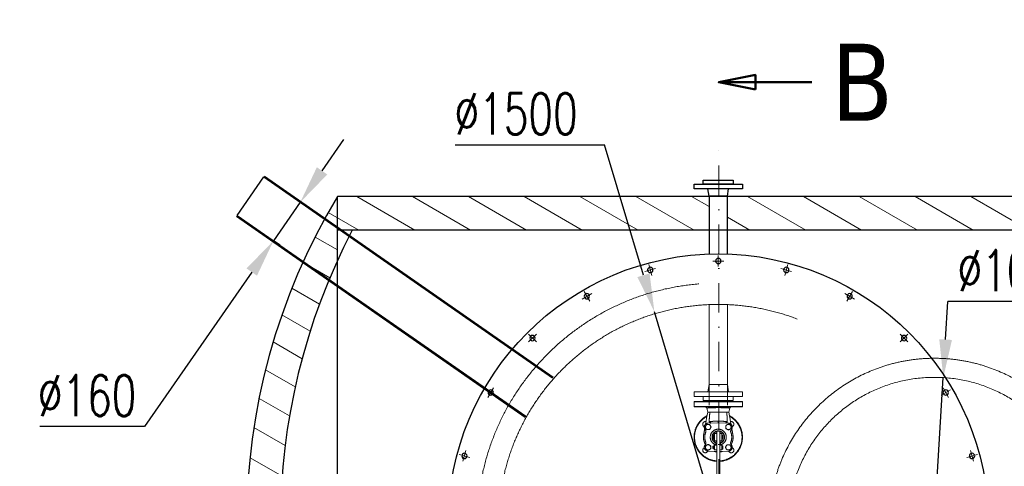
# Model space of a CAD drawing. Header units: millimetres. Extents: x 9412 to 81449, y 6786 to 18619.
# Tile 13 of 41: x 75437 to 78795, y 8890 to 10412. Entities that reach past the tile are written whole.
import ezdxf

# ---------------------------------------------------------------- set-up
doc = ezdxf.new("R2010")
doc.units = ezdxf.units.MM
for name, pattern in [('CHAIN', [0.3543, 0.2362, -0.0295, 0.0591, -0.0295]), ('DASHDOT', [1, 0.5, -0.25, 0, -0.25]), ('HIDDEN', [9.525, 6.35, -3.175])]:
    doc.linetypes.add(name, pattern=pattern)
for name, color, linetype, lineweight in [('komin', 7, 'Continuous', 25), ('Kreskowanie', 8, 'Continuous', 13), ('linie kreskowe', 250, 'HIDDEN', 13), ('linie niewidoczne', 8, 'HIDDEN', 13), ('Osie', 130, 'DASHDOT', 13), ('Rysunek', 7, 'Continuous', 25), ('S_OPISY_ZB', 3, 'Continuous', 25), ('Section Line (ISO)', 150, 'CHAIN', 50), ('Wymiary', 5, 'Continuous', 13)]:
    doc.layers.add(name, color=color, linetype=linetype, lineweight=lineweight)
doc.styles.add('ISOCP', font='simplex.shx', dxfattribs={"width": 0.7})
doc.styles.add('Label Text (ISO)', font='tahoma.ttf')
doc.styles.add('styl3', font='arial.ttf', dxfattribs={"height": 180})
doc.dimstyles.new('ISO-100', dxfattribs={"dimtxt": 180, "dimasz": 130, "dimexe": 1.25, "dimexo": 0.625, "dimgap": 35, "dimtad": 1, "dimtoh": 1, "dimdec": 0, "dimtxsty": 'styl3', "dimcen": 5, "dimclrt": 256, "dimadec": 0, "dimazin": 0, "dimtfac": 1, "dimtdec": 0, "dimtmove": 0, "dimatfit": 3, "dimfxl": 1, "dimarcsym": 0})

# ---------------------------------------------------------------- blocks, each defined once
blk = doc.blocks.new('*D9')
at = {"layer": 'Defpoints', "color": 0}
for p in [(77601.6, 9416.9), (78030.5, 7979.5)]:
    blk.add_point(p, dxfattribs=at)
at = {"layer": 'S_OPISY_ZB', "color": 0, "lineweight": -2, "ltscale": 200}
for p, q in [((76922.1, 9986.4), (77431.7, 9986.4)), ((77564.5, 9541.4), (77431.7, 9986.4)), ((78030.5, 7979.5), (77601.6, 9416.9)), ((78067.6, 7854.9), (78104.8, 7730.3))]:
    blk.add_line(p, q, dxfattribs=at)
at = {"layer": 'S_OPISY_ZB', "color": 0}
for points in [[(77543.7, 9535.2), (77585.2, 9547.6), (77601.6, 9416.9)], [(78088.4, 7861.1), (78046.9, 7848.7), (78030.5, 7979.5)]]:
    blk.add_solid(points, dxfattribs=at)
at = {"layer": 'S_OPISY_ZB', "insert": (77129.7, 10091.4), "char_height": 140, "attachment_point": 5, "style": 'ISOCP'}
blk.add_mtext('∅1500', dxfattribs=at)
blk = doc.blocks.new('*D17')
at = {"layer": 'Defpoints', "color": 0}
for p in [(76416.8, 9774.4), (76302.4, 9659.1), (76325.5, 9643)]:
    blk.add_point(p, dxfattribs=at)
at = {"layer": 'S_OPISY_ZB', "color": 0, "lineweight": -2, "ltscale": 200}
for p, q in [((76468, 9897.1), (76542.2, 10003.9)), ((76393.8, 9790.4), (76302.4, 9659.1)), ((76416.3, 9774.7), (76392.7, 9791.1)), ((76325, 9643.4), (76301.4, 9659.8)), ((76228.2, 9552.3), (75862.4, 9026.3)), ((75862.4, 9026.3), (75505.4, 9026.3))]:
    blk.add_line(p, q, dxfattribs=at)
at = {"layer": 'S_OPISY_ZB', "color": 0}
for points in [[(76450.2, 9909.5), (76485.8, 9884.8), (76393.8, 9790.4)], [(76246, 9540), (76210.4, 9564.7), (76302.4, 9659.1)]]:
    blk.add_solid(points, dxfattribs=at)
at = {"layer": 'S_OPISY_ZB', "insert": (75666.4, 9131.3), "char_height": 140, "attachment_point": 5, "style": 'ISOCP'}
blk.add_mtext('%%C160', dxfattribs=at)
blk = doc.blocks.new('*U15')
at = {"layer": 'Osie', "ltscale": 200}
for p, q in [((-19, 0), (19, 0)), ((0, -19), (0, 19))]:
    blk.add_line(p, q, dxfattribs=at)
at = {"layer": 'Rysunek', "ltscale": 200}
blk.add_circle((0, 0), 9, dxfattribs=at)
blk = doc.blocks.new('*U14')
at = {"layer": 'Wymiary', "color": 0, "linetype": 'ByBlock', "lineweight": -2, "transparency": 16777216}
for p, rotation in [((44560.4, 6438.8, 16.3), 270), ((44328.4, 6408.3, 16.3), 285), ((44792.4, 6408.3, 16.3), 255), ((44112.2, 6318.7, 16.3), 299.9999999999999), ((45008.6, 6318.7, 16.3), 240), ((43926.6, 6176.3, 16.3), 315.0000000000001), ((45194.2, 6176.3, 16.3), 225), ((43784.2, 5990.6, 16.3), 330.0000000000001), ((45336.7, 5990.6, 16.3), 210), ((43694.6, 5774.5, 16.3), 345), ((45426.2, 5774.5, 16.3), 194.9999999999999), ((45456.8, 5542.5, 16.3), 180), ((43694.6, 5310.5, 16.3), 15.00000000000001), ((45426.2, 5310.5, 16.3), 165), ((43784.2, 5094.3, 16.3), 29.99999999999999), ((45336.7, 5094.3, 16.3), 150), ((43926.6, 4908.7, 16.3), 45), ((45194.2, 4908.7, 16.3), 135), ((44112.2, 4766.2, 16.3), 60.00000000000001), ((45008.6, 4766.2, 16.3), 120), ((44328.4, 4676.7, 16.3), 74.99999999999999), ((44792.4, 4676.7, 16.3), 105), ((44560.4, 4646.1, 16.3), 89.99999999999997)]:
    blk.add_blockref('*U15', p, dxfattribs=dict(at, rotation=rotation))
blk.add_blockref('*U15', (43664.1, 5542.5, 16.3), dxfattribs=at)
blk = doc.blocks.new('*D21')
at = {"layer": 'Defpoints', "color": 0}
for p in [(78587.1, 9192.6), (78526.8, 8194.4)]:
    blk.add_point(p, dxfattribs=at)
at = {"layer": 'S_OPISY_ZB', "color": 0, "lineweight": -2, "ltscale": 200}
for p, q in [((78595, 9322.3), (78602.8, 9452.1)), ((79053.1, 9452.1), (78602.8, 9452.1)), ((78526.8, 8194.4), (78587.1, 9192.6)), ((78518.9, 8064.6), (78511.1, 7934.9))]:
    blk.add_line(p, q, dxfattribs=at)
at = {"layer": 'S_OPISY_ZB', "color": 0}
for points in [[(78573.3, 9323.6), (78616.6, 9321), (78587.1, 9192.6)], [(78540.5, 8063.3), (78497.3, 8065.9), (78526.8, 8194.4)]]:
    blk.add_solid(points, dxfattribs=at)
at = {"layer": 'S_OPISY_ZB', "insert": (78845.5, 9557.1), "char_height": 140, "attachment_point": 5, "style": 'ISOCP'}
blk.add_mtext('∅1000', dxfattribs=at)

msp = doc.modelspace()

# ---------------------------------------------------------------- hatches: boundary and pattern name
at = {"layer": 'Kreskowanie', "ltscale": 200, "transparency": 33554687}
h = msp.add_hatch(dxfattribs=at)
h.set_pattern_fill('ANSI31', color=256, scale=30, angle=105, style=0)
h.set_pattern_definition([(150, (-130345.89, 10277.61), (-47.625, -82.48892), [])])
h.paths.add_polyline_path([(77787.9, 9809.9), (76520.3, 9809.4), (76520.3, 9695.1), (76571.1, 9695.1), (77787.9, 9695.1)])
h.paths.add_polyline_path([(79621.8, 9809.4), (77850.9, 9809.8), (77850.9, 9695.1), (79571.1, 9695.1), (79621.8, 9695.1), (79621.8, 9809.4)])
h.paths.add_polyline_path([(79621.8, 9695.1), (79621.8, 9591.3, -0.217415), (79621.8, 7797.5), (79622.1, 7579.9, 0.27795), (79621.8, 9809.4)])
h.paths.add_polyline_path([(76520.3, 9809.4, 0.277922), (76520.3, 7580.1), (76520.3, 7695.1), (76520.3, 7797.5, -0.217415), (76520.3, 9591.3), (76520.3, 9695.1)])

# ---------------------------------------------------------------- linework, layer by layer
msp.add_line((76178.3, 9745.4, -2.4), (76269.6, 9876.7, -2.4))
at = {"elevation": -2.4}
for points in [[(76269.6, 9876.7), (77254.2, 9192)], [(76271.3, 9879.2), (77256, 9194.5)], [(76176.6, 9742.9), (77161.2, 9058.2)], [(76178.3, 9745.4), (77162.9, 9060.7)]]:
    msp.add_lwpolyline(points, dxfattribs=at)
at = {"layer": 'komin'}
msp.add_line((79621.8, 9695.1, -4.3), (76520.3, 9695.1, 1.7), dxfattribs=at)
msp.add_arc((78485.5, 8694.4, -2.4), 2160.2, 152.4056, 207.5569, dxfattribs=at)
at = {"layer": 'linie kreskowe', "ltscale": 400}
for radius, start, end in [(565, 275.6015, 264.4026), (500, 276.3334, 263.6738)]:
    msp.add_arc((78556.9, 8693.5, -1.4), radius, start, end, dxfattribs=at)
at = {"layer": 'linie niewidoczne', "color": 253, "lineweight": 5, "ltscale": 600}
for p, q in [((77737, 9094, -37.7), (77737, 9110, -37.7)), ((77737, 9110, -37.7), (77819.5, 9110, -37.7)), ((77819.5, 9111.5, -37.7), (77738.5, 9111.5, -37.7)), ((77770, 9111.5, -37.7), (77770, 9114.5, -37.7)), ((77770, 9114.5, -37.7), (77869, 9114.5, -37.7)), ((77900.5, 9111.5, -37.7), (77819.5, 9111.5, -37.7)), ((77819.5, 9110, -37.7), (77902, 9110, -37.7)), ((77869, 9114.5, -37.7), (77869, 9111.5, -37.7)), ((77902, 9110, -37.7), (77902, 9094, -37.7)), ((77902, 9094, -37.7), (77737, 9094, -37.7)), ((77738.5, 9092.5, -37.7), (77900.5, 9092.5, -37.7)), ((77783.4, 9074.5, -37.7), (77780.3, 9088.6, -37.7)), ((77801.1, 9074.5, -37.7), (77808.9, 9074.5, -37.7)), ((77808.9, 9074.5, -37.7), (77819.5, 9074.5, -37.7)), ((77819.5, 9074.5, -37.7), (77837.8, 9074.5, -37.7)), ((77837.8, 9074.5, -37.7), (77848, 9074.5, -37.7)), ((77858.6, 9088.6, -37.7), (77855.5, 9074.5, -37.7)), ((77784.3, 9037.2, -37.7), (77819.5, 9038.5, -37.7)), ((77789.8, 9042.7, -37.7), (77790.8, 9037.4, -37.7)), ((77819.5, 9038.5, -37.7), (77854.6, 9037.2, -37.7)), ((77776.8, 9012, -37.7), (77773.6, 9017.7, -37.7)), ((77807, 8977, -37.7), (77807, 9002, -37.7)), ((77807, 9002, -37.7), (77814, 9002, -37.7)), ((77814, 8977, -37.7), (77814, 9002, -37.7)), ((77814, 9002, -37.7), (77814.5, 9002, -37.7)), ((77824.5, 9009.5, -37.7), (77814.5, 9009.5, -37.7)), ((77814.5, 8305.5, -37.7), (77814.5, 9009.5, -37.7)), ((77824.5, 8305.5, -37.7), (77824.5, 9009.5, -37.7)), ((77824.5, 9002, -37.7), (77825, 9002, -37.7)), ((77825, 9002, -37.7), (77832, 9002, -37.7)), ((77825, 9002, -37.7), (77825, 8977, -37.7)), ((77832, 9002, -37.7), (77832, 8977, -37.7)), ((77865.4, 9017.7, -37.7), (77862.1, 9012, -37.7)), ((77801, 8992.5, -37.7), (77802, 8993.5, -37.7)), ((77801, 8992.5, -37.7), (77801, 8986.5, -37.7)), ((77802, 8985.5, -37.7), (77801, 8986.5, -37.7)), ((77802, 8993.5, -37.7), (77805.4, 8993.5, -37.7)), ((77802, 8985.5, -37.7), (77802, 8993.5, -37.7)), ((77803.6, 8985.5, -37.7), (77802, 8985.5, -37.7)), ((77803.6, 8993.5, -37.7), (77803.6, 8997.9, -37.7)), ((77805.4, 8997.9, -37.7), (77803.6, 8997.9, -37.7)), ((77803.6, 8996.9, -37.7), (77803.6, 8993.5, -37.7)), ((77803.6, 8986.6, -37.7), (77803.6, 8986.8, -37.7)), ((77803.6, 8986.8, -37.7), (77803.6, 8986.6, -37.7)), ((77803.6, 8986.5, -37.7), (77803.6, 8986.6, -37.7)), ((77803.6, 8986.6, -37.7), (77803.6, 8986.5, -37.7)), ((77803.6, 8986.3, -37.7), (77803.6, 8986.5, -37.7)), ((77803.6, 8985.8, -37.7), (77803.6, 8986.3, -37.7)), ((77803.6, 8984, -37.7), (77803.6, 8985.8, -37.7)), ((77805.2, 8983.5, -37.7), (77805.4, 8983.1, -37.7)), ((77805.4, 8998, -37.7), (77807, 8998, -37.7)), ((77805.4, 8989.5, -37.7), (77805.4, 8998, -37.7)), ((77805.4, 8981, -37.7), (77805.4, 8989.5, -37.7)), ((77807, 8981, -37.7), (77805.4, 8981, -37.7)), ((77814, 8977, -37.7), (77807, 8977, -37.7)), ((77811.6, 8969.7, -37.7), (77812.5, 8970.3, -37.7)), ((77811.8, 8968.5, -37.7), (77812.5, 8968.5, -37.7)), ((77812.5, 8970.3, -37.7), (77812.5, 8968.5, -37.7)), ((77814.5, 8968.5, -37.7), (77812.5, 8968.5, -37.7)), ((77814, 8993.5, -37.7), (77814.5, 8993.5, -37.7)), ((77814.5, 8985.5, -37.7), (77814, 8985.5, -37.7)), ((77814.5, 8977, -37.7), (77814, 8977, -37.7)), ((77824.5, 8993.5, -37.7), (77825, 8993.5, -37.7)), ((77825, 8985.5, -37.7), (77824.5, 8985.5, -37.7)), ((77825, 8977, -37.7), (77824.5, 8977, -37.7)), ((77824.5, 8968.5, -37.7), (77826.5, 8968.5, -37.7)), ((77832, 8977, -37.7), (77825, 8977, -37.7)), ((77826.5, 8968.5, -37.7), (77826.5, 8970.3, -37.7)), ((77826.5, 8970.3, -37.7), (77827.3, 8969.7, -37.7)), ((77827.1, 8968.5, -37.7), (77826.5, 8968.5, -37.7)), ((77832, 8995.5, -37.7), (77834.5, 8995.5, -37.7)), ((77834.5, 8983.5, -37.7), (77832, 8983.5, -37.7)), ((77834.5, 8983.5, -37.7), (77834.5, 8995.5, -37.7)), ((77773.6, 8961.4, -37.7), (77776.8, 8967.1, -37.7)), ((77814.5, 8940.7, -37.7), (77784.3, 8941.9, -37.7)), ((77801, 8957.5, -37.7), (77802, 8958.5, -37.7)), ((77801, 8957.5, -37.7), (77801, 8951.5, -37.7)), ((77802, 8950.5, -37.7), (77801, 8951.5, -37.7)), ((77802, 8958.5, -37.7), (77805.4, 8958.5, -37.7)), ((77802, 8950.5, -37.7), (77802, 8958.5, -37.7)), ((77805.4, 8950.5, -37.7), (77802, 8950.5, -37.7)), ((77803.6, 8953.6, -37.7), (77803.6, 8955.4, -37.7)), ((77805.4, 8963, -37.7), (77807, 8963, -37.7)), ((77805.4, 8954.5, -37.7), (77805.4, 8963, -37.7)), ((77805.4, 8946, -37.7), (77805.4, 8954.5, -37.7)), ((77807, 8946, -37.7), (77805.4, 8946, -37.7)), ((77807, 8962.5, -37.7), (77807, 8963, -37.7)), ((77807, 8962.5, -37.7), (77807, 8957.4, -37.7)), ((77814, 8962.5, -37.7), (77807, 8962.5, -37.7)), ((77807, 8954.5, -37.7), (77807, 8957.4, -37.7)), ((77807, 8951.7, -37.7), (77807, 8954.5, -37.7)), ((77807, 8951.7, -37.7), (77807, 8946.5, -37.7)), ((77814, 8946.5, -37.7), (77807, 8946.5, -37.7)), ((77807, 8946, -37.7), (77807, 8946.5, -37.7)), ((77811.3, 8963.4, -37.7), (77811.3, 8962.5, -37.7)), ((77814, 8962.5, -37.7), (77814, 8946.5, -37.7)), ((77814.5, 8962.5, -37.7), (77814, 8962.5, -37.7)), ((77814, 8958.5, -37.7), (77814.5, 8958.5, -37.7)), ((77814.5, 8950.5, -37.7), (77814, 8950.5, -37.7)), ((77814.5, 8946.5, -37.7), (77814, 8946.5, -37.7)), ((77825, 8962.5, -37.7), (77824.5, 8962.5, -37.7)), ((77824.5, 8958.5, -37.7), (77825, 8958.5, -37.7)), ((77825, 8950.5, -37.7), (77824.5, 8950.5, -37.7)), ((77825, 8946.5, -37.7), (77824.5, 8946.5, -37.7)), ((77854.6, 8941.9, -37.7), (77824.5, 8940.7, -37.7)), ((77832, 8962.5, -37.7), (77825, 8962.5, -37.7)), ((77825, 8962.5, -37.7), (77825, 8946.5, -37.7)), ((77832, 8946.5, -37.7), (77825, 8946.5, -37.7)), ((77827.6, 8962.5, -37.7), (77827.6, 8963.4, -37.7)), ((77832, 8962.5, -37.7), (77832, 8946.5, -37.7)), ((77832, 8960.5, -37.7), (77834.5, 8960.5, -37.7)), ((77834.5, 8948.5, -37.7), (77832, 8948.5, -37.7)), ((77834.5, 8948.5, -37.7), (77834.5, 8960.5, -37.7)), ((77862.1, 8967.1, -37.7), (77865.4, 8961.4, -37.7))]:
    msp.add_line(p, q, dxfattribs=at)
for points, elevation in [([(77788, 9293.5), (77788, 9442.8)], -35.7), ([(77851, 9293.5), (77851, 9442.8)], -35.7), ([(77788, 9293.5), (77788, 9098.5)], -35.7), ([(77851, 9098.5), (77851, 9293.5)], -35.7), ([(77788, 9169.5), (77784.3, 9144.5)], -37.7), ([(77788, 9169.5), (77851, 9169.5)], -37.7), ([(77851, 9169.5), (77854.6, 9144.5)], -37.7), ([(77776, 9033.6), (77778.2, 9046), (77780.7, 9059.8), (77783.4, 9074.5)], -37.7), ([(77855.5, 9074.5), (77857.7, 9062.6), (77859.7, 9051.5), (77861.5, 9041.2), (77862.9, 9033.7)], -37.7), ([(77803.6, 8986.6), (77803.6, 8986.8), (77803.8, 8987), (77804.1, 8987.1), (77804.5, 8987.2), (77804.8, 8987.1), (77805.1, 8987), (77805.3, 8986.8), (77805.4, 8986.6)], -37.7), ([(77807, 8998.7), (77806.8, 8998.4), (77806.5, 8998)], -37.7), ([(77806.5, 8981), (77806.8, 8980.6), (77807, 8980.4)], -37.7), ([(77833.7, 8995.5), (77832.8, 8997.4), (77832, 8998.7)], -37.7), ([(77833.2, 8995.5), (77832.9, 8996.2), (77832, 8997.8)], -37.7), ([(77832, 8980.4), (77832.8, 8981.6), (77833.7, 8983.5)], -37.7), ([(77832, 8981.2), (77832.9, 8982.9), (77833.2, 8983.5)], -37.7)]:
    msp.add_lwpolyline(points, dxfattribs=dict(at, elevation=elevation))
at = {"layer": 'linie niewidoczne', "color": 253, "lineweight": 5, "ltscale": 600, "elevation": -37.7}
for points in [[(77902, 9144.5), (77902, 9128.5), (77737, 9128.5), (77737, 9144.5)], [(77870.5, 9128.5), (77870.5, 9114.5), (77768.5, 9114.5), (77768.5, 9128.5)]]:
    msp.add_lwpolyline(points, close=True, dxfattribs=at)
at = {"layer": 'linie niewidoczne', "color": 253, "lineweight": 5, "ltscale": 600}
for radius in [822.5, 750]:
    msp.add_circle((77819.5, 8692, -11.4), radius, dxfattribs=at)
for centre, radius, start, end in [((77738.5, 9110, -37.7), 1.5, 90, 180), ((77900.5, 9110, -37.7), 1.5, 0, 90), ((77738.5, 9094, -37.7), 1.5, 180, 270), ((77775.4, 9087.5, -37.7), 5, 12.0785, 89.5436), ((77863.5, 9087.5, -37.7), 5, 90.4938, 167.7862), ((77900.5, 9094, -37.7), 1.5, 270, 0), ((77819.5, 8989.5, -37.7), 82.5, 117.6637, 266.5254), ((77819.5, 8989.5, -37.7), 81, 118.4463, 266.461), ((77775.3, 9033.7, -37.7), 9, 74.875, 180), ((77784.8, 9024.2, -37.7), 13, 92.2181, 210), ((77854.1, 9024.2, -37.7), 13, 330, 87.7819), ((77819.5, 8989.5, -37.7), 82.5, 0, 62.3186), ((77819.5, 8989.5, -37.7), 81, 0, 61.4838), ((77863.7, 9033.7, -37.7), 9, 292.1786, 105.1099), ((77775.3, 9033.7, -37.7), 9, 180, 247.8214), ((77819.5, 8989.5, -37.7), 46, 156.9853, 203.0147), ((77784.8, 9024.2, -37.7), 9, 150, 210), ((77772.5, 9009.5, -37.7), 5, 336.9853, 30), ((77784.8, 9024.2, -37.7), 9, 90, 150), ((77784.8, 9024.2, -37.7), 9, 210, 270), ((77784.8, 9024.2, -37.7), 9, 30, 90), ((77784.8, 9024.2, -37.7), 9, 270, 330), ((77819.5, 8989.5, -37.7), 27.3, 287.339, 252.661), ((77784.8, 9024.2, -37.7), 9, 330, 30), ((77819.5, 8989.5, -37.7), 21.4, 291.5732, 248.4268), ((77819.5, 8989.5, -37.7), 20.5, 104.117, 250.0428), ((77819.5, 8989.5, -37.7), 15.5, 108.8191, 126.2493), ((77819.5, 8989.5, -37.7), 15, 109.4712, 123.5573), ((77819.5, 8989.5, -37.7), 20.5, 77.3196, 102.6804), ((77819.5, 8989.5, -37.7), 20.5, 289.9572, 75.883), ((77819.5, 8989.5, -37.7), 15.5, 53.7507, 71.1809), ((77819.5, 8989.5, -37.7), 15, 56.4427, 70.5288), ((77854.1, 9024.2, -37.7), 9, 120, 180), ((77854.1, 9024.2, -37.7), 9, 180, 240), ((77854.1, 9024.2, -37.7), 9, 60, 120), ((77854.1, 9024.2, -37.7), 9, 240, 300), ((77854.1, 9024.2, -37.7), 9, 0, 60), ((77854.1, 9024.2, -37.7), 9, 300, 0), ((77866.4, 9009.5, -37.7), 5, 150, 203.0147), ((77819.5, 8989.5, -37.7), 46, 336.9853, 23.0147), ((77772.5, 8969.6, -37.7), 5, 330, 23.0147), ((77804.5, 8986.3, -37.7), 0.901, 3.1571, 176.8429), ((77804.5, 8985.7, -37.7), 0.901, 3.1571, 176.8429), ((77804.5, 8984, -37.7), 0.9, 180, 0), ((77819.5, 8989.5, -37.7), 15.5, 233.7507, 251.1809), ((77819.5, 8989.5, -37.7), 15, 236.4427, 250.5288), ((77819.5, 8989.5, -37.7), 82.5, 273.4746, 0), ((77819.5, 8989.5, -37.7), 81, 273.539, 0), ((77819.5, 8989.5, -37.7), 15.5, 288.8191, 306.2493), ((77819.5, 8989.5, -37.7), 15, 289.4712, 303.5573), ((77819.5, 8989.5, -37.7), 15.5, 345.4074, 14.5926), ((77866.4, 8969.6, -37.7), 5, 156.9853, 210), ((77775.3, 8945.3, -37.7), 9, 112.1786, 180), ((77775.3, 8945.3, -37.7), 9, 180, 337.8214), ((77784.8, 8954.9, -37.7), 13, 150, 267.7819), ((77784.8, 8954.9, -37.7), 9, 120, 180), ((77784.8, 8954.9, -37.7), 9, 180, 240), ((77784.8, 8954.9, -37.7), 9, 60, 120), ((77784.8, 8954.9, -37.7), 9, 240, 300), ((77784.8, 8954.9, -37.7), 9, 0, 60), ((77784.8, 8954.9, -37.7), 9, 300, 0), ((77804.5, 8955.4, -37.7), 0.9, 0, 180), ((77804.5, 8953.6, -37.7), 0.9, 180, 0), ((77854.1, 8954.9, -37.7), 9, 150, 210), ((77854.1, 8954.9, -37.7), 9, 90, 150), ((77854.1, 8954.9, -37.7), 9, 210, 270), ((77854.1, 8954.9, -37.7), 9, 30, 90), ((77854.1, 8954.9, -37.7), 9, 270, 330), ((77854.1, 8954.9, -37.7), 13, 272.2181, 30), ((77863.7, 8945.3, -37.7), 9, 202.1786, 67.8214), ((77854.1, 8954.9, -37.7), 9, 330, 30)]:
    msp.add_arc(centre, radius, start, end, dxfattribs=at)
at = {"layer": 'linie niewidoczne', "color": 253, "lineweight": 5, "ltscale": 600, "extrusion": (0, 0, -1)}
for centre, major_axis, ratio, start_param, end_param in [((77804.5, 8997.9, -37.7), (0.9, 0), 0.072505, 0.002778, 3.138815), ((77811.8, 8958.5, -37.7), (0, 10), 0.052408, 5.123906, 6.283185), ((77827.1, 8958.5, -37.7), (0, 10), 0.052408, 0, 1.159279)]:
    msp.add_ellipse(centre, major_axis=major_axis, ratio=ratio, start_param=start_param, end_param=end_param, dxfattribs=at)
at = {"layer": 'linie niewidoczne', "color": 253, "lineweight": 5, "ltscale": 600}
for points, knots in [([(77780.4, 9088.6, -37.7), (77780.4, 9088.6, -37.7), (77780.4, 9088.6, -37.7), (77781.7, 9088.8, -37.7), (77784.1, 9089, -37.7), (77787.6, 9089.3, -37.7), (77792, 9089.6, -37.7), (77797.2, 9089.8, -37.7), (77803.1, 9090, -37.7), (77809.5, 9090.1, -37.7), (77815, 9090.2, -37.7), (77818.4, 9090.2, -37.7), (77819.5, 9090.2, -37.7)], [0, 0, 0, 0, 0.070172, 0.17548, 0.284008, 0.392316, 0.503807, 0.612604, 0.72459, 0.834578, 0.948036, 1, 1, 1, 1]), ([(77783.4, 9074.5, -37.7), (77783.4, 9074.5, -37.7), (77783.4, 9074.5, -37.7), (77783.7, 9074.5, -37.7), (77784, 9074.5, -37.7), (77784.3, 9074.5, -37.7), (77784.6, 9074.5, -37.7), (77785.2, 9074.5, -37.7), (77785.9, 9074.5, -37.7), (77787.2, 9074.5, -37.7), (77788.1, 9074.5, -37.7), (77788.4, 9074.5, -37.7)], [0.4924638, 0.4924638, 0.4924638, 0.4924638, 0.5485847, 0.6047057, 0.6327661, 0.6608266, 0.7169475, 0.7169475, 0.7877106, 0.8584737, 0.9048486, 0.9048486, 0.9048486, 0.9048486]), ([(77788.4, 9074.5, -37.7), (77788.6, 9074.5, -37.7), (77789.4, 9074.5, -37.7), (77790.2, 9074.5, -37.7), (77790.9, 9074.5, -37.7)], [0.90484859, 0.90484859, 0.90484859, 0.90484859, 0.92923687, 1.00000009, 1.00000009, 1.00000009, 1.00000009]), ([(77790.9, 9074.5, -37.7), (77790.6, 9071.7, -37.7), (77789.9, 9066.1, -37.7), (77789.2, 9057.7, -37.7), (77788.8, 9049.2, -37.7), (77788.8, 9042.4, -37.7), (77789.2, 9038.5, -37.7), (77789.3, 9037.4, -37.7)], [0, 0, 0, 0, 0.226613, 0.453364, 0.680699, 0.909668, 1, 1, 1, 1]), ([(77790.9, 9074.5, -37.7), (77792.7, 9074.5, -37.7), (77796, 9074.5, -37.7), (77799.7, 9074.5, -37.7), (77801.1, 9074.5, -37.7)], [0.799328, 0.799328, 0.799328, 0.799328, 0.924328, 1, 1, 1, 1]), ([(77819.5, 9090.2, -37.7), (77821.2, 9090.2, -37.7), (77824.6, 9090.2, -37.7), (77830.1, 9090.1, -37.7), (77835.8, 9090, -37.7), (77839.7, 9089.9, -37.7), (77843.4, 9089.7, -37.7), (77846.9, 9089.6, -37.7), (77851.1, 9089.3, -37.7), (77854.5, 9089.1, -37.7), (77856.9, 9088.8, -37.7), (77858.4, 9088.7, -37.7), (77858.5, 9088.6, -37.7), (77858.6, 9088.6, -37.7)], [0, 0, 0, 0, 0.083852, 0.169206, 0.272176, 0.377971, 0.388839, 0.492844, 0.599626, 0.700099, 0.80319, 0.902527, 1, 1, 1, 1]), ([(77848, 9074.5, -37.7), (77848.7, 9074.5, -37.7), (77849.5, 9074.5, -37.7), (77850.3, 9074.5, -37.7), (77850.5, 9074.5, -37.7)], [0.90484859, 0.90484859, 0.90484859, 0.90484859, 0.97561181, 1.00000009, 1.00000009, 1.00000009, 1.00000009]), ([(77849.6, 9037.4, -37.7), (77849.7, 9038.5, -37.7), (77850.2, 9042.4, -37.7), (77850.1, 9049.2, -37.7), (77849.8, 9057.7, -37.7), (77849, 9066.1, -37.7), (77848.4, 9071.7, -37.7), (77848, 9074.5, -37.7)], [0, 0, 0, 0, 0.090371, 0.319318, 0.546641, 0.773388, 1, 1, 1, 1]), ([(77850.5, 9074.5, -37.7), (77850.9, 9074.5, -37.7), (77851.7, 9074.5, -37.7), (77853, 9074.5, -37.7), (77853.7, 9074.5, -37.7), (77854.3, 9074.5, -37.7), (77854.6, 9074.5, -37.7), (77855, 9074.5, -37.7), (77855.2, 9074.5, -37.7), (77855.5, 9074.5, -37.7), (77855.5, 9074.5, -37.7), (77855.5, 9074.5, -37.7)], [0.4924638, 0.4924638, 0.4924638, 0.4924638, 0.5388387, 0.6096018, 0.6803649, 0.6803649, 0.7364858, 0.7645463, 0.7926068, 0.8487277, 0.9048486, 0.9048486, 0.9048486, 0.9048486]), ([(77819.5, 9044.5, -37.7), (77819.1, 9044.5, -37.7), (77818.8, 9044.5, -37.7), (77818.2, 9044.4, -37.7), (77817.9, 9044.4, -37.7), (77816.9, 9044.4, -37.7), (77816.3, 9044.4, -37.7), (77814.3, 9044.3, -37.7), (77813.1, 9044.2, -37.7), (77809.3, 9044, -37.7), (77806.7, 9043.9, -37.7), (77801.7, 9043.6, -37.7), (77799.3, 9043.4, -37.7), (77794.4, 9043.1, -37.7), (77792.1, 9042.9, -37.7), (77789.8, 9042.7, -37.7)], [0, 0, 0, 0, 0.03125, 0.03125, 0.0625, 0.0625, 0.125, 0.125, 0.25, 0.25, 0.5, 0.5, 0.75, 0.75, 1, 1, 1, 1]), ([(77792.3, 9037.5, -37.7), (77792.5, 9037.5, -37.7), (77792.7, 9037.5, -37.7), (77793.1, 9037.5, -37.7), (77793.3, 9037.6, -37.7), (77793.5, 9037.7, -37.7), (77793.5, 9037.7, -37.7), (77793.7, 9037.8, -37.7), (77793.7, 9037.8, -37.7), (77793.8, 9037.9, -37.7), (77793.9, 9038, -37.7), (77793.9, 9038.2, -37.7), (77793.9, 9038.3, -37.7), (77793.8, 9038.6, -37.7), (77793.8, 9038.7, -37.7), (77793.6, 9039, -37.7), (77793.4, 9039.3, -37.7), (77793, 9039.8, -37.7), (77792.7, 9040, -37.7), (77792.2, 9040.6, -37.7), (77791.9, 9040.8, -37.7), (77791.1, 9041.6, -37.7), (77790.5, 9042.1, -37.7), (77789.8, 9042.7, -37.7)], [0, 0, 0, 0, 0.0625, 0.0625, 0.125, 0.125, 0.15625, 0.15625, 0.1875, 0.1875, 0.25, 0.25, 0.3125, 0.3125, 0.375, 0.375, 0.5, 0.5, 0.625, 0.625, 0.75, 0.75, 1, 1, 1, 1]), ([(77789.8, 9042.7, -37.7), (77789.8, 9042.7, -37.7), (77790, 9042.3, -37.7), (77790.8, 9041, -37.7), (77791.9, 9039.3, -37.7), (77792.4, 9037.9, -37.7), (77792.6, 9037.5, -37.7)], [0, 0, 0, 0, 0.002486, 0.190785, 0.735189, 1, 1, 1, 1]), ([(77792.3, 9037.5, -37.7), (77792.4, 9037.5, -37.7), (77792.6, 9037.5, -37.7), (77792.9, 9037.5, -37.7), (77793, 9037.6, -37.7), (77793, 9037.6, -37.7), (77793, 9037.6, -37.7)], [0, 0, 0, 0, 0.185076, 0.564548, 0.878895, 1, 1, 1, 1]), ([(77819.5, 9038.5, -37.7), (77819.5, 9038.5, -37.7), (77819.5, 9038.6, -37.7), (77819.5, 9038.7, -37.7), (77819.5, 9038.7, -37.7), (77819.5, 9038.9, -37.7), (77819.5, 9038.9, -37.7), (77819.5, 9039.2, -37.7), (77819.5, 9039.4, -37.7), (77819.5, 9039.7, -37.7), (77819.5, 9039.8, -37.7), (77819.5, 9040.1, -37.7), (77819.5, 9040.3, -37.7), (77819.5, 9040.6, -37.7), (77819.5, 9041, -37.7), (77819.5, 9041.1, -37.7), (77819.5, 9041.6, -37.7), (77819.5, 9042, -37.7), (77819.5, 9042.5, -37.7), (77819.5, 9042.7, -37.7), (77819.5, 9043, -37.7), (77819.5, 9043.2, -37.7), (77819.5, 9043.6, -37.7), (77819.5, 9043.8, -37.7), (77819.5, 9044.1, -37.7), (77819.5, 9044.3, -37.7), (77819.5, 9044.5, -37.7)], [0, 0, 0, 0, 0.125, 0.125, 0.1875, 0.1875, 0.25, 0.25, 0.375, 0.375, 0.4375, 0.4375, 0.5, 0.5625, 0.5625, 0.625, 0.625, 0.75, 0.75, 0.8125, 0.8125, 0.875, 0.875, 0.9375, 0.9375, 1, 1, 1, 1]), ([(77849.1, 9042.7, -37.7), (77846.8, 9042.9, -37.7), (77844.5, 9043.1, -37.7), (77839.7, 9043.4, -37.7), (77837.2, 9043.6, -37.7), (77832.2, 9043.9, -37.7), (77829.7, 9044, -37.7), (77825.9, 9044.2, -37.7), (77824.6, 9044.3, -37.7), (77822.7, 9044.4, -37.7), (77822, 9044.4, -37.7), (77821.1, 9044.4, -37.7), (77820.6, 9044.5, -37.7), (77820.1, 9044.5, -37.7), (77819.8, 9044.5, -37.7), (77819.6, 9044.5, -37.7), (77819.5, 9044.5, -37.7)], [0, 0, 0, 0, 0.25, 0.25, 0.5, 0.5, 0.75, 0.75, 0.875, 0.875, 0.9375, 0.9375, 0.96875, 0.984375, 0.984375, 1, 1, 1, 1]), ([(77846.6, 9037.5, -37.7), (77846.4, 9037.5, -37.7), (77846.2, 9037.5, -37.7), (77845.8, 9037.5, -37.7), (77845.7, 9037.6, -37.7), (77845.5, 9037.7, -37.7), (77845.4, 9037.7, -37.7), (77845.3, 9037.8, -37.7), (77845.2, 9037.8, -37.7), (77845.1, 9037.9, -37.7), (77845.1, 9038, -37.7), (77845, 9038.2, -37.7), (77845, 9038.3, -37.7), (77845.1, 9038.5, -37.7), (77845.2, 9038.7, -37.7), (77845.4, 9039, -37.7), (77845.5, 9039.3, -37.7), (77846, 9039.8, -37.7), (77846.2, 9040, -37.7), (77846.7, 9040.6, -37.7), (77847, 9040.8, -37.7), (77847.9, 9041.6, -37.7), (77848.5, 9042.1, -37.7), (77849.1, 9042.7, -37.7)], [0, 0, 0, 0, 0.0625, 0.0625, 0.125, 0.125, 0.15625, 0.15625, 0.1875, 0.1875, 0.25, 0.25, 0.3125, 0.3125, 0.375, 0.375, 0.5, 0.5, 0.625, 0.625, 0.75, 0.75, 1, 1, 1, 1]), ([(77845.9, 9037.6, -37.7), (77845.9, 9037.6, -37.7), (77845.9, 9037.6, -37.7), (77846.1, 9037.5, -37.7), (77846.3, 9037.5, -37.7), (77846.6, 9037.5, -37.7), (77846.7, 9037.5, -37.7)], [0, 0, 0, 0, 0.149534, 0.457306, 0.790363, 1, 1, 1, 1]), ([(77846.4, 9037.5, -37.7), (77846.5, 9037.9, -37.7), (77847.1, 9039.3, -37.7), (77848.1, 9041, -37.7), (77848.9, 9042.3, -37.7), (77849.1, 9042.7, -37.7), (77849.1, 9042.7, -37.7)], [0, 0, 0, 0, 0.267189, 0.813333, 0.997507, 1, 1, 1, 1]), ([(77848.2, 9037.4, -37.7), (77848.2, 9037.5, -37.7), (77848.5, 9038.8, -37.7), (77848.8, 9040.5, -37.7), (77849.1, 9042.2, -37.7), (77849.1, 9042.7, -37.7)], [0, 0, 0, 0, 0.048149, 0.739524, 1, 1, 1, 1]), ([(77775.5, 8964.7, -37.7), (77774.9, 8965.8, -37.7), (77773.3, 8968.6, -37.7), (77771.4, 8973.5, -37.7), (77769.7, 8979.6, -37.7), (77768.8, 8986.1, -37.7), (77768.7, 8992.7, -37.7), (77769.8, 8999.1, -37.7), (77770.9, 9005.2, -37.7), (77772.1, 9011.5, -37.7), (77772.8, 9015.9, -37.7), (77773.3, 9018.2, -37.7)], [0, 0, 0, 0, 0.067247, 0.174064, 0.287792, 0.408141, 0.53217, 0.647414, 0.758701, 0.870408, 1, 1, 1, 1]), ([(77774.4, 9024.2, -37.7), (77774.8, 9024.9, -37.7), (77775.7, 9026.4, -37.7), (77776.6, 9027.9, -37.7), (77777, 9028.7, -37.7)], [0, 0, 0, 0, 0.495458, 1, 1, 1, 1]), ([(77777, 9019.7, -37.7), (77777, 9019.8, -37.7), (77776.5, 9020.6, -37.7), (77775.6, 9022.1, -37.7), (77774.8, 9023.5, -37.7), (77774.4, 9024.2, -37.7)], [0, 0, 0, 0, 0.07009, 0.530785, 1, 1, 1, 1]), ([(77777, 9028.7, -37.7), (77777.1, 9028.8, -37.7), (77777.5, 9029.6, -37.7), (77778.4, 9031.1, -37.7), (77779.2, 9032.5, -37.7), (77779.6, 9033.2, -37.7)], [0, 0, 0, 0, 0.07009, 0.530785, 1, 1, 1, 1]), ([(77779.6, 9015.2, -37.7), (77779.2, 9015.9, -37.7), (77778.3, 9017.4, -37.7), (77777.5, 9018.9, -37.7), (77777, 9019.7, -37.7)], [0, 0, 0, 0, 0.495458, 1, 1, 1, 1]), ([(77779.6, 9033.2, -37.7), (77780.9, 9033.2, -37.7), (77782.7, 9033.2, -37.7), (77784.4, 9033.2, -37.7), (77784.8, 9033.2, -37.7)], [0, 0, 0, 0, 0.779636, 1, 1, 1, 1]), ([(77784.8, 9015.2, -37.7), (77784.4, 9015.2, -37.7), (77782.7, 9015.2, -37.7), (77780.9, 9015.2, -37.7), (77779.6, 9015.2, -37.7)], [0, 0, 0, 0, 0.220364, 1, 1, 1, 1]), ([(77784.8, 9033.2, -37.7), (77786.2, 9033.2, -37.7), (77788, 9033.2, -37.7), (77789.7, 9033.2, -37.7), (77790, 9033.2, -37.7)], [0, 0, 0, 0, 0.803647, 1, 1, 1, 1]), ([(77790, 9015.2, -37.7), (77789.7, 9015.2, -37.7), (77788, 9015.2, -37.7), (77786.2, 9015.2, -37.7), (77784.8, 9015.2, -37.7)], [0, 0, 0, 0, 0.196353, 1, 1, 1, 1]), ([(77790, 9033.2, -37.7), (77790.4, 9032.4, -37.7), (77791.3, 9031, -37.7), (77792.2, 9029.4, -37.7), (77792.6, 9028.7, -37.7)], [0, 0, 0, 0, 0.495458, 1, 1, 1, 1]), ([(77792.6, 9019.7, -37.7), (77792.5, 9019.6, -37.7), (77792.1, 9018.8, -37.7), (77791.2, 9017.2, -37.7), (77790.4, 9015.9, -37.7), (77790, 9015.2, -37.7)], [0, 0, 0, 0, 0.07009, 0.530784, 1, 1, 1, 1]), ([(77792.6, 9028.7, -37.7), (77792.7, 9028.6, -37.7), (77793.1, 9027.8, -37.7), (77794, 9026.2, -37.7), (77794.8, 9024.9, -37.7), (77795.2, 9024.2, -37.7)], [0, 0, 0, 0, 0.07009, 0.530784, 1, 1, 1, 1]), ([(77795.2, 9024.2, -37.7), (77794.8, 9023.4, -37.7), (77793.9, 9022, -37.7), (77793, 9020.4, -37.7), (77792.6, 9019.7, -37.7)], [0, 0, 0, 0, 0.495458, 1, 1, 1, 1]), ([(77845.1, 9029.4, -37.7), (77845.8, 9029.8, -37.7), (77847.3, 9030.6, -37.7), (77848.8, 9031.5, -37.7), (77849.6, 9032, -37.7)], [0, 0, 0, 0, 0.495458, 1, 1, 1, 1]), ([(77845.1, 9024.2, -37.7), (77845.1, 9024.6, -37.7), (77845.1, 9026.3, -37.7), (77845.1, 9028, -37.7), (77845.1, 9029.4, -37.7)], [0, 0, 0, 0, 0.220364, 1, 1, 1, 1]), ([(77845.1, 9019, -37.7), (77845.1, 9019.3, -37.7), (77845.1, 9021, -37.7), (77845.1, 9022.8, -37.7), (77845.1, 9024.2, -37.7)], [0, 0, 0, 0, 0.196353, 1, 1, 1, 1]), ([(77849.6, 9016.4, -37.7), (77849.5, 9016.4, -37.7), (77848.7, 9016.9, -37.7), (77847.2, 9017.8, -37.7), (77845.8, 9018.6, -37.7), (77845.1, 9019, -37.7)], [0, 0, 0, 0, 0.07009, 0.530784, 1, 1, 1, 1]), ([(77849.6, 9032, -37.7), (77849.7, 9032, -37.7), (77850.5, 9032.5, -37.7), (77852, 9033.4, -37.7), (77853.4, 9034.2, -37.7), (77854.1, 9034.6, -37.7)], [0, 0, 0, 0, 0.07009, 0.530785, 1, 1, 1, 1]), ([(77854.1, 9013.8, -37.7), (77853.4, 9014.2, -37.7), (77851.9, 9015.1, -37.7), (77850.4, 9015.9, -37.7), (77849.6, 9016.4, -37.7)], [0, 0, 0, 0, 0.495458, 1, 1, 1, 1]), ([(77854.1, 9034.6, -37.7), (77854.8, 9034.1, -37.7), (77856.3, 9033.3, -37.7), (77857.8, 9032.4, -37.7), (77858.6, 9032, -37.7)], [0, 0, 0, 0, 0.495458, 1, 1, 1, 1]), ([(77858.6, 9016.4, -37.7), (77858.5, 9016.3, -37.7), (77857.7, 9015.9, -37.7), (77856.2, 9015, -37.7), (77854.8, 9014.2, -37.7), (77854.1, 9013.8, -37.7)], [0, 0, 0, 0, 0.07009, 0.530784, 1, 1, 1, 1]), ([(77858.6, 9032, -37.7), (77858.7, 9031.9, -37.7), (77859.5, 9031.4, -37.7), (77861, 9030.6, -37.7), (77862.4, 9029.8, -37.7), (77863.1, 9029.4, -37.7)], [0, 0, 0, 0, 0.07009, 0.530785, 1, 1, 1, 1]), ([(77863.1, 9019, -37.7), (77862.4, 9018.6, -37.7), (77860.9, 9017.7, -37.7), (77859.4, 9016.8, -37.7), (77858.6, 9016.4, -37.7)], [0, 0, 0, 0, 0.495458, 1, 1, 1, 1]), ([(77863.1, 9029.4, -37.7), (77863.1, 9028, -37.7), (77863.1, 9026.3, -37.7), (77863.1, 9024.6, -37.7), (77863.1, 9024.2, -37.7)], [0, 0, 0, 0, 0.779636, 1, 1, 1, 1]), ([(77863.1, 9024.2, -37.7), (77863.1, 9022.8, -37.7), (77863.1, 9021, -37.7), (77863.1, 9019.3, -37.7), (77863.1, 9019, -37.7)], [0, 0, 0, 0, 0.803647, 1, 1, 1, 1]), ([(77865.6, 9018.4, -37.7), (77865.8, 9017.4, -37.7), (77866.4, 9014.3, -37.7), (77867.3, 9009.3, -37.7), (77868.3, 9003.5, -37.7), (77869.2, 8998.4, -37.7), (77870.1, 8993.4, -37.7), (77870.2, 8988.6, -37.7), (77869.9, 8984.3, -37.7), (77869.3, 8980.7, -37.7), (77868.7, 8977.7, -37.7), (77867.7, 8974.1, -37.7), (77866.1, 8969.7, -37.7), (77864.4, 8966.3, -37.7), (77863.5, 8964.7, -37.7)], [0, 0, 0, 0, 0.051504, 0.174739, 0.274766, 0.369488, 0.460436, 0.548985, 0.628005, 0.69345, 0.745793, 0.795655, 0.897849, 1, 1, 1, 1]), ([(77805.4, 8986.8, -37.7), (77805.3, 8986.9, -37.7), (77805.3, 8987, -37.7), (77805.1, 8987.1, -37.7), (77804.8, 8987.3, -37.7), (77804.5, 8987.3, -37.7), (77804.2, 8987.3, -37.7), (77803.9, 8987.2, -37.7), (77803.6, 8987, -37.7), (77803.5, 8986.8, -37.7), (77803.5, 8986.6, -37.7), (77803.5, 8986.6, -37.7)], [0, 0, 0, 0, 0.035533, 0.15787, 0.283193, 0.407723, 0.528682, 0.648957, 0.77238, 0.897983, 1, 1, 1, 1]), ([(77803.5, 8986.6, -37.7), (77803.5, 8986.5, -37.7), (77803.5, 8986.4, -37.7), (77803.5, 8986.3, -37.7), (77803.6, 8986.3, -37.7)], [0, 0, 0, 0, 0.774027, 1, 1, 1, 1]), ([(77811.6, 8969.7, -37.7), (77811.6, 8969.6, -37.7), (77811.5, 8969.4, -37.7), (77811.4, 8968.4, -37.7), (77811.4, 8966.8, -37.7), (77811.3, 8965.1, -37.7), (77811.3, 8963.9, -37.7), (77811.3, 8963.4, -37.7)], [0, 0, 0, 0, 0.204023, 0.407888, 0.617027, 0.839137, 1, 1, 1, 1]), ([(77827.6, 8963.4, -37.7), (77827.6, 8963.7, -37.7), (77827.6, 8964.8, -37.7), (77827.6, 8966.5, -37.7), (77827.5, 8968.3, -37.7), (77827.4, 8969.4, -37.7), (77827.3, 8969.6, -37.7), (77827.3, 8969.7, -37.7)], [0, 0, 0, 0, 0.103569, 0.340668, 0.575927, 0.800687, 1, 1, 1, 1]), ([(77775.8, 8960.1, -37.7), (77776.5, 8960.5, -37.7), (77778, 8961.3, -37.7), (77779.5, 8962.2, -37.7), (77780.3, 8962.7, -37.7)], [0, 0, 0, 0, 0.495458, 1, 1, 1, 1]), ([(77775.8, 8954.9, -37.7), (77775.8, 8956.3, -37.7), (77775.8, 8958.1, -37.7), (77775.8, 8959.7, -37.7), (77775.8, 8960.1, -37.7)], [0, 0, 0, 0, 0.803647, 1, 1, 1, 1]), ([(77775.8, 8949.7, -37.7), (77775.8, 8951, -37.7), (77775.8, 8952.7, -37.7), (77775.8, 8954.5, -37.7), (77775.8, 8954.9, -37.7)], [0, 0, 0, 0, 0.779636, 1, 1, 1, 1]), ([(77780.3, 8947.1, -37.7), (77780.2, 8947.1, -37.7), (77779.4, 8947.6, -37.7), (77777.9, 8948.5, -37.7), (77776.5, 8949.3, -37.7), (77775.8, 8949.7, -37.7)], [0, 0, 0, 0, 0.07009, 0.530785, 1, 1, 1, 1]), ([(77780.3, 8962.7, -37.7), (77780.4, 8962.7, -37.7), (77781.2, 8963.2, -37.7), (77782.7, 8964.1, -37.7), (77784.1, 8964.9, -37.7), (77784.8, 8965.3, -37.7)], [0, 0, 0, 0, 0.07009, 0.530784, 1, 1, 1, 1]), ([(77784.8, 8944.5, -37.7), (77784.1, 8944.9, -37.7), (77782.6, 8945.8, -37.7), (77781.1, 8946.6, -37.7), (77780.3, 8947.1, -37.7)], [0, 0, 0, 0, 0.495458, 1, 1, 1, 1]), ([(77784.8, 8965.3, -37.7), (77785.5, 8964.8, -37.7), (77787, 8964, -37.7), (77788.5, 8963.1, -37.7), (77789.3, 8962.7, -37.7)], [0, 0, 0, 0, 0.495458, 1, 1, 1, 1]), ([(77789.3, 8947.1, -37.7), (77789.2, 8947, -37.7), (77788.4, 8946.6, -37.7), (77786.9, 8945.7, -37.7), (77785.5, 8944.9, -37.7), (77784.8, 8944.5, -37.7)], [0, 0, 0, 0, 0.07009, 0.530785, 1, 1, 1, 1]), ([(77789.3, 8962.7, -37.7), (77789.4, 8962.6, -37.7), (77790.2, 8962.1, -37.7), (77791.7, 8961.3, -37.7), (77793.1, 8960.5, -37.7), (77793.8, 8960.1, -37.7)], [0, 0, 0, 0, 0.07009, 0.530784, 1, 1, 1, 1]), ([(77793.8, 8949.7, -37.7), (77793.1, 8949.3, -37.7), (77791.6, 8948.4, -37.7), (77790.1, 8947.5, -37.7), (77789.3, 8947.1, -37.7)], [0, 0, 0, 0, 0.495458, 1, 1, 1, 1]), ([(77793.8, 8960.1, -37.7), (77793.8, 8959.7, -37.7), (77793.8, 8958.1, -37.7), (77793.8, 8956.3, -37.7), (77793.8, 8954.9, -37.7)], [0, 0, 0, 0, 0.196353, 1, 1, 1, 1]), ([(77793.8, 8954.9, -37.7), (77793.8, 8954.5, -37.7), (77793.8, 8952.7, -37.7), (77793.8, 8951, -37.7), (77793.8, 8949.7, -37.7)], [0, 0, 0, 0, 0.220364, 1, 1, 1, 1]), ([(77803.6, 8954.9, -37.7), (77803.5, 8954.9, -37.7), (77803.5, 8954.8, -37.7), (77803.5, 8954.6, -37.7), (77803.5, 8954.5, -37.7)], [0, 0, 0, 0, 0.340779, 1, 1, 1, 1]), ([(77803.5, 8954.5, -37.7), (77803.5, 8954.4, -37.7), (77803.5, 8954.3, -37.7), (77803.5, 8954.1, -37.7), (77803.6, 8954.1, -37.7)], [0, 0, 0, 0, 0.774034, 1, 1, 1, 1]), ([(77814.5, 8939.3, -37.7), (77814.1, 8939.3, -37.7), (77811.3, 8939.5, -37.7), (77808.3, 8940.1, -37.7), (77805.7, 8941, -37.7), (77805.5, 8941.1, -37.7)], [0, 0, 0, 0, 0.106099, 0.931049, 1, 1, 1, 1]), ([(77833.4, 8941.1, -37.7), (77832, 8940.7, -37.7), (77829.1, 8939.8, -37.7), (77826.1, 8939.5, -37.7), (77824.5, 8939.3, -37.7)], [0, 0, 0, 0, 0.471383, 1, 1, 1, 1]), ([(77843.7, 8954.9, -37.7), (77844.1, 8955.6, -37.7), (77845, 8957.1, -37.7), (77845.9, 8958.6, -37.7), (77846.3, 8959.4, -37.7)], [0, 0, 0, 0, 0.495458, 1, 1, 1, 1]), ([(77846.3, 8950.4, -37.7), (77846.2, 8950.5, -37.7), (77845.8, 8951.3, -37.7), (77844.9, 8952.8, -37.7), (77844.1, 8954.2, -37.7), (77843.7, 8954.9, -37.7)], [0, 0, 0, 0, 0.07009, 0.530784, 1, 1, 1, 1]), ([(77846.3, 8959.4, -37.7), (77846.4, 8959.5, -37.7), (77846.8, 8960.3, -37.7), (77847.7, 8961.8, -37.7), (77848.5, 8963.2, -37.7), (77848.9, 8963.9, -37.7)], [0, 0, 0, 0, 0.07009, 0.530784, 1, 1, 1, 1]), ([(77848.9, 8945.9, -37.7), (77848.5, 8946.6, -37.7), (77847.6, 8948.1, -37.7), (77846.8, 8949.6, -37.7), (77846.3, 8950.4, -37.7)], [0, 0, 0, 0, 0.495458, 1, 1, 1, 1]), ([(77848.9, 8963.9, -37.7), (77849.2, 8963.9, -37.7), (77850.9, 8963.9, -37.7), (77852.7, 8963.9, -37.7), (77854.1, 8963.9, -37.7)], [0, 0, 0, 0, 0.196353, 1, 1, 1, 1]), ([(77854.1, 8945.9, -37.7), (77852.7, 8945.9, -37.7), (77850.9, 8945.9, -37.7), (77849.2, 8945.9, -37.7), (77848.9, 8945.9, -37.7)], [0, 0, 0, 0, 0.803647, 1, 1, 1, 1]), ([(77854.1, 8963.9, -37.7), (77854.5, 8963.9, -37.7), (77856.3, 8963.9, -37.7), (77858, 8963.9, -37.7), (77859.3, 8963.9, -37.7)], [0, 0, 0, 0, 0.220364, 1, 1, 1, 1]), ([(77859.3, 8945.9, -37.7), (77858, 8945.9, -37.7), (77856.3, 8945.9, -37.7), (77854.5, 8945.9, -37.7), (77854.1, 8945.9, -37.7)], [0, 0, 0, 0, 0.779636, 1, 1, 1, 1]), ([(77859.3, 8963.9, -37.7), (77859.7, 8963.1, -37.7), (77860.6, 8961.7, -37.7), (77861.5, 8960.1, -37.7), (77861.9, 8959.4, -37.7)], [0, 0, 0, 0, 0.495458, 1, 1, 1, 1]), ([(77861.9, 8950.4, -37.7), (77861.8, 8950.3, -37.7), (77861.4, 8949.5, -37.7), (77860.5, 8947.9, -37.7), (77859.7, 8946.6, -37.7), (77859.3, 8945.9, -37.7)], [0, 0, 0, 0, 0.07009, 0.530785, 1, 1, 1, 1]), ([(77861.9, 8959.4, -37.7), (77862, 8959.3, -37.7), (77862.4, 8958.5, -37.7), (77863.3, 8956.9, -37.7), (77864.1, 8955.6, -37.7), (77864.5, 8954.9, -37.7)], [0, 0, 0, 0, 0.07009, 0.530785, 1, 1, 1, 1]), ([(77864.5, 8954.9, -37.7), (77864.1, 8954.1, -37.7), (77863.2, 8952.7, -37.7), (77862.3, 8951.1, -37.7), (77861.9, 8950.4, -37.7)], [0, 0, 0, 0, 0.495458, 1, 1, 1, 1])]:
    msp.add_open_spline(points, degree=3, knots=knots, dxfattribs=at)
at = {"layer": 'Osie', "ltscale": 200}
msp.add_line((77821, 7413.7, -49.8), (77821, 10007.9, -0.8), dxfattribs=at)
at = {"layer": 'Rysunek', "ltscale": 200}
for p, q in [((79621.8, 9809.4, -0.3), (76520.3, 9810.2, -2.4)), ((76520.3, 7580.1, -6.4), (76520.3, 9809.4, -2.4)), ((77787.9, 9810.9, -11.4), (77787.9, 9613.8, -10)), ((77850.9, 9613.8, -11.4), (77850.9, 9810.9, -11.4))]:
    msp.add_line(p, q, dxfattribs=at)
at = {"layer": 'Rysunek', "ltscale": 200, "elevation": -11.4}
for points in [[(77737, 9835.9), (77737, 9851.9), (77902, 9851.9), (77902, 9835.9)], [(77768.5, 9851.9), (77768.5, 9865.9), (77870.5, 9865.9), (77870.5, 9851.9)]]:
    msp.add_lwpolyline(points, close=True, dxfattribs=at)
for points in [[(77788, 9810.9), (77784.3, 9835.9)], [(77851, 9810.9), (77788, 9810.9)], [(77851, 9810.9), (77854.6, 9835.9)]]:
    msp.add_lwpolyline(points, dxfattribs=at)
at = {"layer": 'Rysunek', "ltscale": 200}
msp.add_circle((77819.5, 8692, 4.9), 922.3, dxfattribs=at)
msp.add_arc((78370.5, 8694.4, -2.4), 2160.2, 148.9253, 211.0747, dxfattribs=at)
at = {"layer": 'Section Line (ISO)', "linetype": 'Continuous'}
for p, q in [((77821, 10198.9, -34.5), (77946, 10223.9, -34.5)), ((77946, 10198.9, -34.5), (77821, 10198.9, -34.5)), ((77946, 10173.9, -34.5), (77821, 10198.9, -34.5)), ((78138.9, 10198.9, -34.5), (77946, 10198.9, -34.5))]:
    msp.add_line(p, q, dxfattribs=at)
at = {"layer": 'Section Line (ISO)', "linetype": 'Continuous', "elevation": -34.5, "flags": 128}
msp.add_lwpolyline([(77946, 10173.9), (77821, 10198.9), (77946, 10223.9), (77946, 10173.9)], dxfattribs=at)
at = {"layer": 'Section Line (ISO)'}
msp.add_solid([(77946, 10173.9, -34.5), (77821, 10198.9, -34.5), (77946, 10223.9, -34.5), (77946, 10173.9, -34.5)], dxfattribs=at)

# ---------------------------------------------------------------- block references
at = {"layer": 'Wymiary', "xscale": -1, "rotation": 90.00000000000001}
msp.add_blockref('*U14', (83361.9, 53254, -35.7), dxfattribs=at)

# ---------------------------------------------------------------- texts
at = {"layer": 'Section Line (ISO)', "insert": (78204, 10067.8, -34.5), "char_height": 262.5, "attachment_point": 7, "style": 'Label Text (ISO)'}
msp.add_mtext('B', dxfattribs=at)

# ---------------------------------------------------------------- dimensions: what is measured, and where the dimension line sits
at = {"layer": 'S_OPISY_ZB', "ltscale": 200}
dim = msp.add_diameter_dim_2p(p1=(78030.5, 7979.5, -5.6), p2=(77601.6, 9416.9, -14.6), dimstyle='ISO-100', override={"dimtxt": 140, "dimtxsty": 'ISOCP'}, dxfattribs=at)
dim.commit()
dim.dimension.update_dxf_attribs({"geometry": '*D9', "text_midpoint": (77129.7, 9986.4, -18.2), "dimtype": 163})
dim = msp.add_linear_dim(base=(76302.4, 9659.1), p1=(76416.8, 9774.4, -2.4), p2=(76325.5, 9643, -2.4), angle=235.1844, text='%%C160', dimstyle='ISO-100', override={"dimtxt": 140, "dimtxsty": 'ISOCP'}, dxfattribs=at)
dim.commit()
dim.dimension.update_dxf_attribs({"geometry": '*D17', "text_midpoint": (75666.4, 9026.3), "dimtype": 161})
dim = msp.add_diameter_dim_2p(p1=(78526.8, 8194.4, -1.4), p2=(78587.1, 9192.6, -1.4), dimstyle='ISO-100', override={"dimtxt": 140, "dimtxsty": 'ISOCP'}, dxfattribs=at)
dim.commit()
dim.dimension.update_dxf_attribs({"geometry": '*D21', "text_midpoint": (78845.5, 9557.1, -1.4)})

doc.saveas('drawing.dxf')
